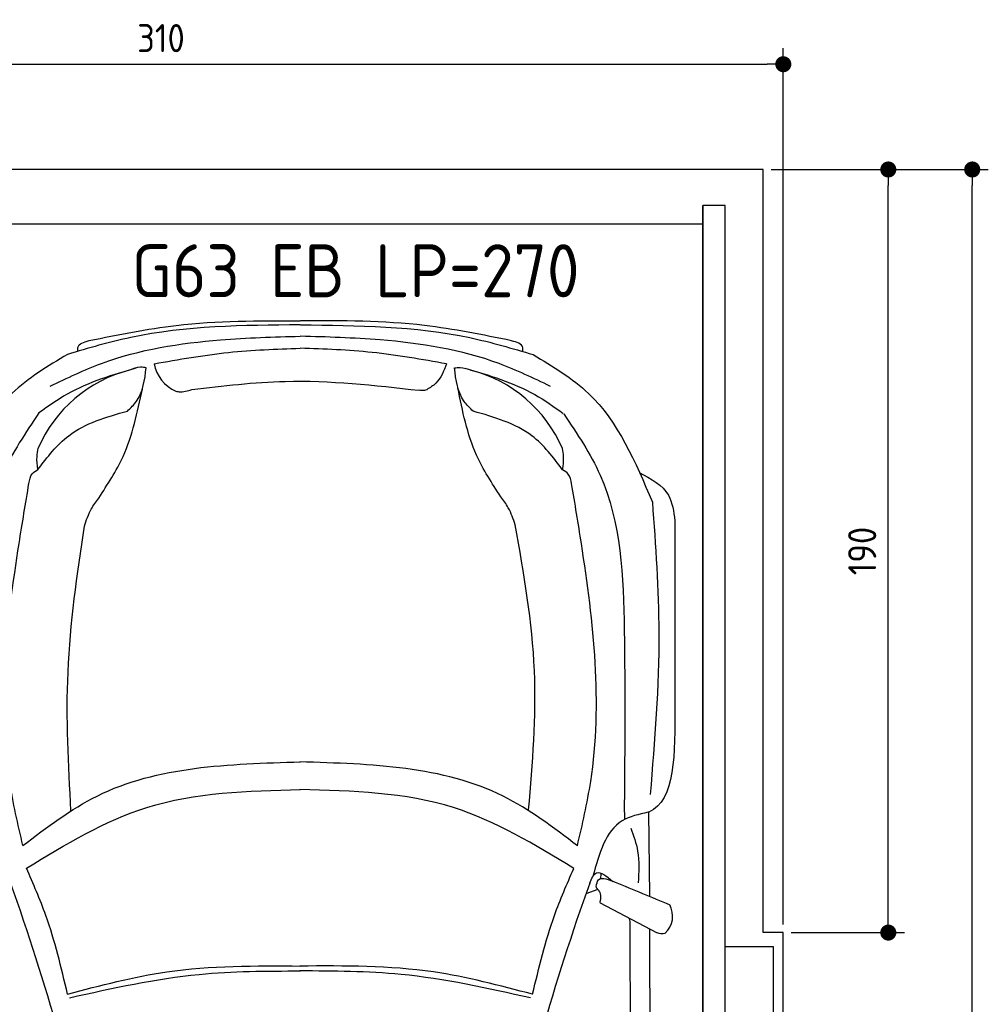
# Model space of a CAD drawing. Header units: millimetres. Extents: x -20 to 3611, y -1152 to 5573.
# Tile 3 of 3: x 1198 to 3611, y 3121 to 5573. Entities that reach past the tile are written whole.
import ezdxf

# ---------------------------------------------------------------- set-up
doc = ezdxf.new("R2010")
doc.units = ezdxf.units.MM
for name, color, linetype in [('4', 3, 'Continuous'), ('5', 3, 'Continuous'), ('Car', 10, 'Continuous')]:
    doc.layers.add(name, color=color, linetype=linetype)
doc.styles.get("Standard").update_dxf_attribs({"font": 'ISOCP.SHX'})
doc.dimstyles.new('GEN-ISO', dxfattribs={"dimscale": 20, "dimtxt": 3.5, "dimasz": 2, "dimexe": 2, "dimexo": 1, "dimgap": 1.5, "dimtad": 1, "dimdec": 1, "dimdsep": 46, "dimtxsty": 'STANDARD', "dimblk": 'PUNKT', "dimcen": 2, "dimclrd": 256, "dimclre": 256, "dimclrt": 2, "dimadec": 0, "dimazin": 0, "dimtp": 0.1, "dimtm": 0.1, "dimtfac": 0.71, "dimtdec": 1, "dimtmove": 2, "dimatfit": 3, "dimldrblk": 'PUNKT', "dimfxl": 1, "dimtolj": 1, "dimarcsym": 0})

# ---------------------------------------------------------------- blocks, each defined once
blk = doc.blocks.new('PUNKT')
at = {"layer": '4', "color": 0, "linetype": 'ByBlock'}
blk.add_line((-0.5, 0), (-1, 0), dxfattribs=at)
at = {"layer": '4', "color": 0, "linetype": 'ByBlock', "const_width": 0.5}
blk.add_lwpolyline([(-0.25, 0, 1), (0.25, 0, 1)], format="xyb", close=True, dxfattribs=at)
blk = doc.blocks.new('*D3')
at = {"layer": '5', "lineweight": -2}
for p, q in [((0, 3320), (0, 5502.1)), ((3100, 3320), (3100, 5502.1)), ((40, 5462.1), (3060, 5462.1))]:
    blk.add_line(p, q, dxfattribs=at)
at = {"layer": 'DEFPOINTS', "color": 0}
for p in [(3100, 5462.1), (0, 3300), (3100, 3300)]:
    blk.add_point(p, dxfattribs=at)
at = {"layer": '5', "lineweight": -2, "xscale": 40, "yscale": 40, "zscale": 40, "rotation": 180}
blk.add_blockref('PUNKT', (0, 5462.1), dxfattribs=at)
at = {"layer": '5', "lineweight": -2, "xscale": 40, "yscale": 40, "zscale": 40}
blk.add_blockref('PUNKT', (3100, 5462.1), dxfattribs=at)
at = {"layer": '5', "color": 2, "insert": (1550, 5527.1), "char_height": 70, "attachment_point": 5}
blk.add_mtext('310', dxfattribs=at)
blk = doc.blocks.new('*D4')
at = {"layer": '5', "lineweight": -2}
for p, q in [((3070, 5200), (3401.5, 5200)), ((3361.5, 3340), (3361.5, 5160)), ((3120, 3300), (3401.5, 3300))]:
    blk.add_line(p, q, dxfattribs=at)
at = {"layer": 'DEFPOINTS', "color": 0}
for p in [(3050, 5200), (3361.5, 5200), (3100, 3300)]:
    blk.add_point(p, dxfattribs=at)
at = {"layer": '5', "lineweight": -2, "xscale": 40, "yscale": 40, "zscale": 40}
for p, rotation in [((3361.5, 5200), 90), ((3361.5, 3300), 270)]:
    blk.add_blockref('PUNKT', p, dxfattribs=dict(at, rotation=rotation))
at = {"layer": '5', "color": 2, "insert": (3296.5, 4250), "char_height": 70, "attachment_point": 5, "rotation": 90}
blk.add_mtext('190', dxfattribs=at)
blk = doc.blocks.new('*D5')
at = {"layer": '5', "lineweight": -2}
for p, q in [((3120, 5200), (3610.6, 5200)), ((3570.6, 40), (3570.6, 5160)), ((3070, 0), (3610.6, 0))]:
    blk.add_line(p, q, dxfattribs=at)
at = {"layer": 'DEFPOINTS', "color": 0}
for p in [(3100, 5200), (3570.6, 5200), (3050, 0)]:
    blk.add_point(p, dxfattribs=at)
at = {"layer": '5', "lineweight": -2, "xscale": 40, "yscale": 40, "zscale": 40}
for p, rotation in [((3570.6, 5200), 90), ((3570.6, 0), 270)]:
    blk.add_blockref('PUNKT', p, dxfattribs=dict(at, rotation=rotation))
at = {"layer": '5', "color": 2, "insert": (3505.6, 2600), "char_height": 70, "attachment_point": 5, "rotation": 90}
blk.add_mtext('\\A1;520', dxfattribs=at)

msp = doc.modelspace()

# ---------------------------------------------------------------- linework, layer by layer
msp.add_line((2900, 5063.5), (200, 5063.5))
msp.add_lwpolyline([(3100, 3300), (3050, 3300), (3050, 5200), (50, 5200), (50, 3300), (0, 3300), (0, 1400), (50, 1400), (50, 0), (3050, 0), (3050, 1400), (3100, 1400)], close=True)
for points in [[(200, 30), (2900, 30), (2900, 5110)], [(2955, 5110), (2900, 5110), (2900, 30), (2927.5, 30)], [(2955, 250), (2955, 5110)], [(2955, 3265), (3075, 3265), (3075, 1465), (2955, 1465)]]:
    msp.add_lwpolyline(points)
at = {"layer": 'Car'}
for p, q in [((2704, 3617.39), (2704.39, 3581.39)), ((2767.18, 3391.75), (2765.21, 3599.98)), ((2645.35, 3433.16), (2646.05, 3448.18)), ((2638.19, 3407.66), (2608.23, 3396.24)), ((2784.91, 3299.8), (2644.93, 3372.96))]:
    msp.add_line(p, q, dxfattribs=at)
for centre, radius, start, end in [((1625.93, 4734.72), 94.99, 191.22317, 245.90253), ((1555.94, 4371.59), 339.38, 104.39541, 156.68545), ((2238.04, 4371.3), 339.38, 23.26593, 75.55597), ((-4662.87, 1345.32), 6197.21, 15.945352, 19.596216), ((8454.28, 1339.75), 6197.21, 160.355167, 164.006031), ((2765.96, 3341.02), 58.46, 313.10202, 29.1823), ((2799.35, 3353.58), 55.62, 254.91043, 276.76527)]:
    msp.add_arc(centre, radius, start, end, dxfattribs=at)
for points, knots in [([(1896.96, 4813.19), (1754.61, 4812.02), (1557.44, 4810.41), (1369.35, 4755.07), (1317.05, 4739.69)], [0, 0, 0, 0, 423.4928418, 586.5833763, 586.5833763, 586.5833763, 586.5833763]), ([(1371.17, 4774), (1443.29, 4788.68), (1616.5, 4823.94), (1793.47, 4823.57), (1896.75, 4823.35)], [0, 0, 0, 0, 220.2894534, 529.0699843, 529.0699843, 529.0699843, 529.0699843]), ([(1897.38, 4813.19), (2039.73, 4811.9), (2236.9, 4810.12), (2424.95, 4754.63), (2477.23, 4739.2)], [0, 0, 0, 0, 423.4928418, 586.5833763, 586.5833763, 586.5833763, 586.5833763]), ([(2423.14, 4773.56), (2351.04, 4788.3), (2177.86, 4823.71), (2000.89, 4823.48), (1897.61, 4823.35)], [0, 0, 0, 0, 220.2894534, 529.0699843, 529.0699843, 529.0699843, 529.0699843]), ([(1274.32, 4660.61), (1316.48, 4680.86), (1449.53, 4744.75), (1664.33, 4778.23), (1830.88, 4783), (1897.06, 4784.89)], [0, 0, 0, 0, 139.9486404, 441.7007564, 640.6521216, 640.6521216, 640.6521216, 640.6521216]), ([(2519.89, 4660.08), (2477.75, 4680.36), (2344.76, 4744.37), (2129.99, 4778.03), (1963.44, 4782.94), (1897.27, 4784.89)], [0, 0, 0, 0, 139.9486404, 441.7007564, 640.6521216, 640.6521216, 640.6521216, 640.6521216]), ([(1342.97, 4747.29), (1342.67, 4750.6), (1341.33, 4765.52), (1358.11, 4770.29), (1371.17, 4774)], [0, 0, 0, 0, 9.4355672, 42.5072931, 42.5072931, 42.5072931, 42.5072931]), ([(2451.32, 4746.82), (2451.62, 4750.13), (2452.97, 4765.05), (2436.2, 4769.84), (2423.14, 4773.56)], [0, 0, 0, 0, 9.4355672, 42.5072931, 42.5072931, 42.5072931, 42.5072931]), ([(1317.05, 4739.69), (1268.08, 4710.24), (1127.92, 4625.96), (1062.6, 4472.58), (1020.11, 4372.79)], [0, 0, 0, 0, 168.365537, 481.9023638, 481.9023638, 481.9023638, 481.9023638]), ([(1532.76, 4716.23), (1594.39, 4727.14), (1714.94, 4748.49), (1837.28, 4752.91), (1897.06, 4755.06)], [0, 0, 0, 0, 187.5262556, 366.7655398, 366.7655398, 366.7655398, 366.7655398]), ([(2261.51, 4715.92), (2199.88, 4726.89), (2079.35, 4748.34), (1957.02, 4752.86), (1897.24, 4755.06)], [0, 0, 0, 0, 187.5262556, 366.7655398, 366.7655398, 366.7655398, 366.7655398]), ([(2477.23, 4739.2), (2526.18, 4709.71), (2666.27, 4625.3), (2731.45, 4471.87), (2773.87, 4372.04)], [0, 0, 0, 0, 168.365537, 481.9023638, 481.9023638, 481.9023638, 481.9023638]), ([(1513.36, 4706.37), (1508.65, 4707.02), (1494.37, 4709.01), (1480.71, 4703.8), (1471.56, 4700.32)], [0, 0, 0, 0, 14.1183333, 42.7794359, 42.7794359, 42.7794359, 42.7794359]), ([(2261.51, 4715.92), (2254.41, 4698.15), (2243.78, 4671.54), (2219.99, 4656.7), (2212.08, 4651.77)], [0, 0, 0, 0, 55.1960491, 82.6743953, 82.6743953, 82.6743953, 82.6743953]), ([(2280.89, 4706.04), (2285.6, 4706.69), (2299.88, 4708.67), (2313.54, 4703.45), (2322.69, 4699.96)], [0, 0, 0, 0, 14.1183333, 42.7794359, 42.7794359, 42.7794359, 42.7794359]), ([(1491.23, 4706.6), (1430.9, 4688.86), (1343.18, 4663.05), (1269.2, 4610.38), (1246.1, 4593.93)], [0, 0, 0, 0, 186.5227216, 271.2276863, 271.2276863, 271.2276863, 271.2276863]), ([(1466.48, 4598.55), (1474.68, 4606.37), (1504.15, 4634.48), (1509.5, 4676.23), (1513.36, 4706.37)], [0, 0, 0, 0, 33.4316052, 120.1693208, 120.1693208, 120.1693208, 120.1693208]), ([(2327.69, 4598.18), (2319.5, 4606.01), (2290.05, 4634.14), (2284.73, 4675.9), (2280.89, 4706.04)], [0, 0, 0, 0, 33.4316052, 120.1693208, 120.1693208, 120.1693208, 120.1693208]), ([(2306.73, 4705.39), (2367.06, 4687.64), (2454.78, 4661.83), (2528.75, 4609.16), (2551.86, 4592.71)], [0, 0, 0, 0, 186.5227216, 271.2276863, 271.2276863, 271.2276863, 271.2276863]), ([(1627, 4651.84), (1704.46, 4661.22), (1892.95, 4684.03), (2081.92, 4662.79), (2193.23, 4650.29)], [0, 0, 0, 0, 233.3943149, 567.891299, 567.891299, 567.891299, 567.891299]), ([(1394.98, 4381.98), (1417.04, 4415.71), (1471.19, 4498.51), (1491.55, 4595.76), (1503.61, 4653.4)], [0, 0, 0, 0, 120.0031783, 294.5713116, 294.5713116, 294.5713116, 294.5713116]), ([(1587.15, 4648), (1589.84, 4647.52), (1603.14, 4645.14), (1616.41, 4648.87), (1627, 4651.84)], [0, 0, 0, 0, 8.1607931, 40.3357332, 40.3357332, 40.3357332, 40.3357332]), ([(2212.08, 4651.77), (2210.14, 4650.99), (2204.14, 4648.56), (2197.63, 4649.59), (2193.23, 4650.29)], [0, 0, 0, 0, 6.2040973, 19.1847556, 19.1847556, 19.1847556, 19.1847556]), ([(2396.61, 4385.19), (2374.48, 4418.9), (2320.22, 4501.56), (2300.95, 4598.99), (2289.54, 4656.68)], [0, 0, 0, 0, 120.0031783, 294.2157687, 294.2157687, 294.2157687, 294.2157687]), ([(1246.1, 4593.93), (1212.71, 4544.47), (1105.5, 4385.7), (1091.95, 4036.53), (1094.14, 3763.58), (1095.3, 3619.87)], [0, 0, 0, 0, 177.0434798, 568.3902132, 1003.585748, 1003.585748, 1003.585748, 1003.585748]), ([(1243.69, 4453.14), (1267.2, 4483.96), (1323.55, 4557.8), (1413.86, 4583.55), (1466.48, 4598.55)], [0, 0, 0, 0, 113.6549716, 272.306786, 272.306786, 272.306786, 272.306786]), ([(2550.36, 4452.59), (2526.86, 4483.43), (2470.58, 4557.31), (2380.29, 4583.14), (2327.69, 4598.18)], [0, 0, 0, 0, 113.6549716, 272.306786, 272.306786, 272.306786, 272.306786]), ([(2553.2, 4591.44), (2586.6, 4541.99), (2693.81, 4383.21), (2707.36, 4034.05), (2705.16, 3761.1), (2704, 3617.39)], [0, 0, 0, 0, 177.0434798, 568.3902132, 1003.585748, 1003.585748, 1003.585748, 1003.585748]), ([(1243.69, 4453.14), (1242.17, 4463.93), (1239.67, 4481.62), (1242.98, 4499.1), (1244.27, 4505.91)], [0, 0, 0, 0, 32.3883593, 53.0782664, 53.0782664, 53.0782664, 53.0782664]), ([(2550.36, 4452.59), (2551.89, 4463.38), (2554.39, 4481.06), (2551.1, 4498.54), (2549.82, 4505.36)], [0, 0, 0, 0, 32.3883593, 53.0782664, 53.0782664, 53.0782664, 53.0782664]), ([(1221.21, 4418.41), (1222.83, 4427.11), (1225.61, 4442.07), (1238.36, 4449.88), (1243.69, 4453.14)], [0, 0, 0, 0, 25.0784399, 43.1020179, 43.1020179, 43.1020179, 43.1020179]), ([(2572.8, 4417.84), (2571.19, 4426.54), (2568.42, 4441.5), (2555.68, 4449.32), (2550.36, 4452.59)], [0, 0, 0, 0, 25.0784399, 43.1020179, 43.1020179, 43.1020179, 43.1020179]), ([(2741.1, 4445.58), (2770.28, 4429.93), (2820.16, 4403.18), (2826.95, 4348.34), (2829.77, 4325.59)], [0, 0, 0, 0, 92.1890334, 157.5803825, 157.5803825, 157.5803825, 157.5803825]), ([(1206.08, 3516.8), (1193.75, 3569.92), (1136.61, 3816.01), (1171.92, 4124.6), (1212.89, 4368.79), (1221.21, 4418.41)], [0, 0, 0, 0, 163.2605713, 756.2228172, 907.4390255, 907.4390255, 907.4390255, 907.4390255]), ([(2587.17, 3516.21), (2599.55, 3569.33), (2656.89, 3815.36), (2621.84, 4123.99), (2581.08, 4368.21), (2572.8, 4417.84)], [0, 0, 0, 0, 163.2605713, 756.2228172, 907.4390255, 907.4390255, 907.4390255, 907.4390255]), ([(1359.21, 4312.02), (1364.19, 4326.57), (1372.79, 4351.66), (1388.42, 4373.01), (1394.98, 4381.98)], [0, 0, 0, 0, 45.7898489, 78.965923, 78.965923, 78.965923, 78.965923]), ([(2432.38, 4315.23), (2427.4, 4329.78), (2418.8, 4354.87), (2403.17, 4376.22), (2396.61, 4385.19)], [0, 0, 0, 0, 45.7898489, 78.965923, 78.965923, 78.965923, 78.965923]), ([(2773.87, 4372.04), (2781.73, 4263.58), (2799.33, 4020.7), (2779.46, 3777.88), (2768.46, 3643.49)], [0, 0, 0, 0, 325.7557226, 729.5213164, 729.5213164, 729.5213164, 729.5213164]), ([(2465.73, 3606.05), (2475.35, 3721.58), (2495.15, 3959.36), (2453.69, 4194.4), (2432.38, 4315.23)], [0, 0, 0, 0, 346.2479994, 712.6055914, 712.6055914, 712.6055914, 712.6055914]), ([(1325.86, 3602.84), (1319.69, 3718.32), (1307.01, 3955.79), (1341.49, 4191.13), (1359.21, 4312.02)], [0, 0, 0, 0, 346.0264285, 711.5314729, 711.5314729, 711.5314729, 711.5314729]), ([(1206.08, 3516.8), (1265.91, 3562.21), (1464.17, 3712.67), (1719.18, 3719.91), (1897.23, 3724.97)], [0, 0, 0, 0, 221.9805368, 735.5404903, 735.5404903, 735.5404903, 735.5404903]), ([(2587.17, 3516.21), (2527.37, 3561.67), (2329.24, 3712.3), (2074.24, 3719.76), (1896.2, 3724.97)], [0, 0, 0, 0, 221.9805368, 735.5404903, 735.5404903, 735.5404903, 735.5404903]), ([(1215.04, 3460.37), (1312.33, 3519.44), (1521.25, 3646.27), (1766.3, 3652.85), (1897.24, 3656.37)], [0, 0, 0, 0, 335.6578726, 720.7665859, 720.7665859, 720.7665859, 720.7665859]), ([(2578.16, 3459.79), (2480.92, 3518.94), (2272.11, 3645.95), (2027.06, 3652.74), (1896.13, 3656.37)], [0, 0, 0, 0, 335.6578726, 720.7665859, 720.7665859, 720.7665859, 720.7665859]), ([(2763.34, 3599.69), (2740.27, 3594.53), (2663.85, 3577.44), (2641.47, 3496.48), (2625.84, 3439.95)], [0, 0, 0, 0, 67.7242349, 224.3316277, 224.3316277, 224.3316277, 224.3316277]), ([(2765.21, 3599.98), (2764.98, 3599.91), (2764.37, 3599.73), (2763.74, 3599.71), (2763.34, 3599.69)], [0, 0, 0, 0, 0.7157941, 1.8958435, 1.8958435, 1.8958435, 1.8958435]), ([(2720.1, 3559.62), (2726.93, 3540.95), (2742.93, 3497.2), (2740.09, 3450.52), (2738.46, 3423.76)], [0, 0, 0, 0, 59.065939, 138.3898169, 138.3898169, 138.3898169, 138.3898169]), ([(1317.32, 3146.96), (1301.64, 3213.05), (1276.16, 3320.47), (1232.02, 3421.51), (1215.04, 3460.37)], [0, 0, 0, 0, 203.2133467, 330.2395326, 330.2395326, 330.2395326, 330.2395326]), ([(2475.61, 3146.47), (2491.35, 3212.55), (2516.93, 3319.94), (2561.15, 3420.94), (2578.16, 3459.79)], [0, 0, 0, 0, 203.2133467, 330.2395326, 330.2395326, 330.2395326, 330.2395326]), ([(2617.78, 3423.18), (2622.67, 3434.23), (2634.91, 3461.9), (2659.98, 3440.47), (2675.04, 3427.59)], [0, 0, 0, 0, 30.3325988, 75.9562062, 75.9562062, 75.9562062, 75.9562062]), ([(2634.29, 3414.64), (2635.3, 3421.31), (2638.68, 3443.73), (2667.8, 3430.49), (2680.94, 3425.95)], [0, 0, 0, 0, 17.6737612, 59.3906544, 59.3906544, 59.3906544, 59.3906544]), ([(2638.19, 3407.66), (2636.73, 3408.89), (2634.49, 3410.8), (2634.35, 3413.64), (2634.29, 3414.64)], [0, 0, 0, 0, 5.3936357, 8.285754, 8.285754, 8.285754, 8.285754]), ([(2645.73, 3385.12), (2645.68, 3390.28), (2645.6, 3398.74), (2640.27, 3405.15), (2638.19, 3407.66)], [0, 0, 0, 0, 14.8396852, 24.3889735, 24.3889735, 24.3889735, 24.3889735]), ([(2644.93, 3372.96), (2644.46, 3374.41), (2643.12, 3378.48), (2646.02, 3382.47), (2645.73, 3385.12)], [0, 0, 0, 0, 4.4179874, 12.4309043, 12.4309043, 12.4309043, 12.4309043]), ([(2615.57, 763.33), (2637.07, 979.59), (2721.78, 1831.63), (2720.03, 2688.58), (2718.72, 3328.03)], [0, 0, 0, 0, 651.7606985, 2567.8765597, 2567.8765597, 2567.8765597, 2567.8765597]), ([(2766.54, 3309.4), (2768.08, 2959.71), (2769.9, 2394.24), (2767.13, 1828.77), (2765.73, 1612.99)], [30.8675023, 30.8675023, 30.8675023, 30.8675023, 135.7738464, 200.5104278, 200.5104278, 200.5104278, 200.5104278]), ([(1317.32, 3146.96), (1399.26, 3168.56), (1589.04, 3218.6), (1785.61, 3217.42), (1897.31, 3216.74)], [0, 0, 0, 0, 253.1812978, 586.4098038, 586.4098038, 586.4098038, 586.4098038]), ([(2475.61, 3146.47), (2393.7, 3168.14), (2203.96, 3218.34), (2007.39, 3217.32), (1895.69, 3216.74)], [0, 0, 0, 0, 253.1812978, 586.4098038, 586.4098038, 586.4098038, 586.4098038]), ([(1322.38, 3137.78), (1429.48, 3161.66), (1619, 3203.92), (1812.96, 3204.35), (1897.31, 3204.54)], [0, 0, 0, 0, 327.9588467, 580.2944516, 580.2944516, 580.2944516, 580.2944516]), ([(2470.55, 3137.3), (2363.46, 3161.27), (2173.99, 3203.68), (1980.02, 3204.28), (1895.67, 3204.54)], [0, 0, 0, 0, 327.9588467, 580.2944516, 580.2944516, 580.2944516, 580.2944516])]:
    msp.add_open_spline(points, degree=3, knots=knots, dxfattribs=at)
for points in [[(2829.77, 4325.59), (2829.84, 4172.32), (2829.9, 4019.05), (2829.96, 3865.78)], [(2829.96, 3865.78), (2830.6, 3746.91), (2831.23, 3628.04), (2765.21, 3599.98)], [(2680.94, 3425.95), (2726.29, 3407.14), (2771.64, 3388.33), (2816.99, 3369.52)], [(2718.72, 3328.03), (2718.27, 3330.23), (2717.81, 3332.43), (2717.35, 3334.63)]]:
    msp.add_open_spline(points, degree=3, dxfattribs=at)

# ---------------------------------------------------------------- texts
msp.add_text('G63 EB LP=270', height=132).set_placement((1476.64, 4881.86))

# ---------------------------------------------------------------- dimensions: what is measured, and where the dimension line sits
at = {"layer": '5'}
dim = msp.add_linear_dim(base=(3100, 5462.06), p1=(0, 3300), p2=(3100, 3300), dimstyle='GEN-ISO', override={"dimlfac": 0.1, "dimtolj": 0}, dxfattribs=at)
dim.commit()
dim.dimension.update_dxf_attribs({"geometry": '*D3', "text_midpoint": (1550, 5527.06)})
for base, p1, p2, angle, override, picture, middle in [((3361.5, 5200), (3100, 3300), (3050, 5200), 90, {"dimscale": 20, "dimlfac": 0.1, "dimtolj": 0}, '*D4', (3296.5, 4250)), ((3570.6, 5200), (3050, 0), (3100, 5200), 270, {"dimlfac": 0.1}, '*D5', (3505.6, 2600))]:
    dim = msp.add_linear_dim(base=base, p1=p1, p2=p2, angle=angle, dimstyle='GEN-ISO', override=override, dxfattribs=at)
    dim.commit()
    dim.dimension.update_dxf_attribs({"geometry": picture, "text_midpoint": middle})

doc.saveas('drawing.dxf')
